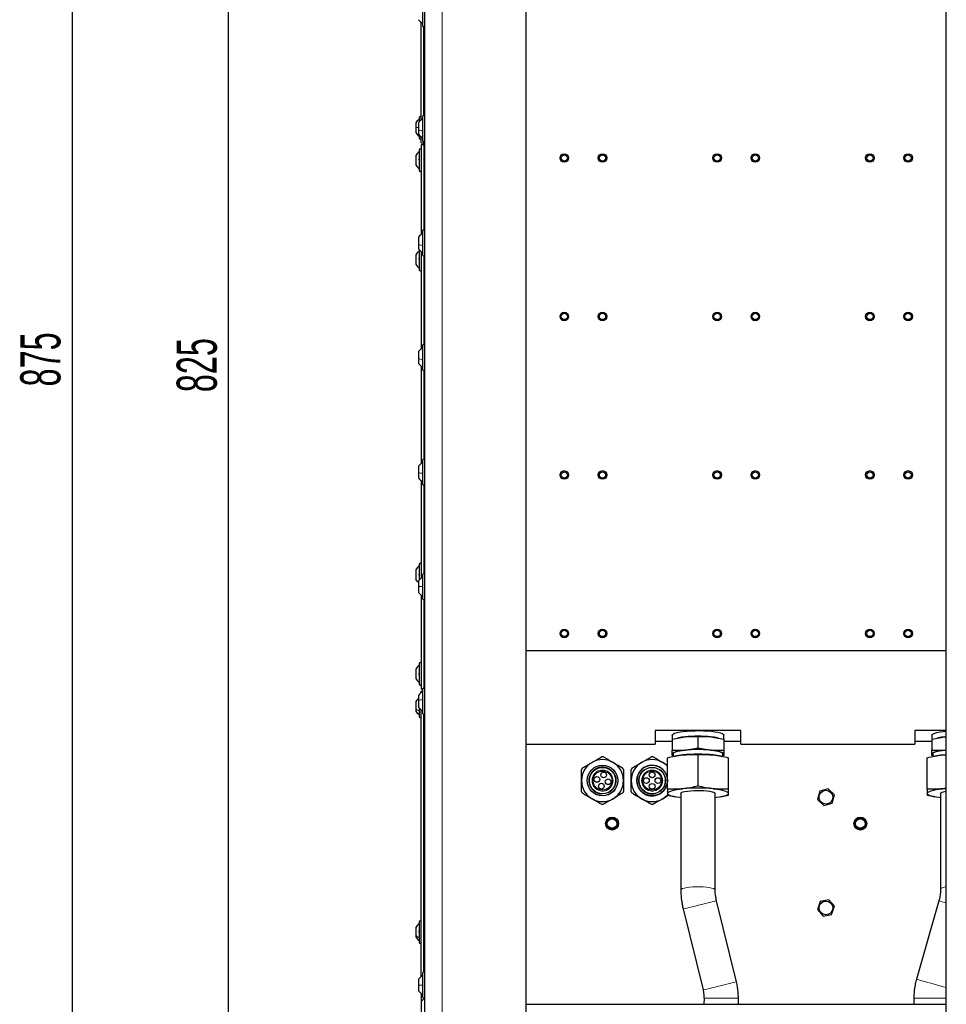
# Model space of a CAD drawing. Header units: millimetres. Extents: x 5 to 418, y 2 to 292.
# Tile 80 of 82: x 284 to 365, y 116 to 202. Entities that reach past the tile are written whole.
import ezdxf

# ---------------------------------------------------------------- set-up
doc = ezdxf.new("R2010")
doc.units = ezdxf.units.MM
doc.layers.add('SLD-0', color=7, linetype='Continuous')
doc.styles.add('SLDTEXTSTYLE1', font='TXT', dxfattribs={"width": 0.605})
doc.dimstyles.new('SLDDIMSTYLE1', dxfattribs={"dimtxt": 3.5, "dimasz": 3.302, "dimexe": 0, "dimexo": 0.0625, "dimgap": 0.875, "dimtad": 1, "dimlfac": 6, "dimrnd": 1e-09, "dimzin": 12, "dimdsep": 46, "dimtxsty": 'SLDTEXTSTYLE1', "dimsah": 1, "dimcen": 0.09, "dimadec": 0, "dimazin": 3, "dimtfac": 1, "dimtofl": 0, "dimtmove": 0, "dimatfit": 3, "dimfxl": 1, "dimfrac": 2, "dimtolj": 1, "dimtzin": 12, "dimarcsym": 0})

# ---------------------------------------------------------------- blocks, each defined once
blk = doc.blocks.new('_D_7')
at = {"layer": 'SLD-0', "color": 7}
for p, q in [((323.815, 241.868), (301.668, 241.868)), ((302.668, 104.368), (302.668, 241.868)), ((323.815, 104.368), (301.668, 104.368))]:
    blk.add_line(p, q, dxfattribs=at)
for points in [[(302.668, 241.868), (302.16, 238.566), (303.176, 238.566)], [(302.668, 104.368), (303.176, 107.67), (302.16, 107.67)]]:
    blk.add_solid(points, dxfattribs=at)
at = {"layer": 'SLD-0', "color": 7, "insert": (298.156, 169.108), "char_height": 3.5, "attachment_point": 1, "rotation": 90, "style": 'SLDTEXTSTYLE1'}
blk.add_mtext('825', dxfattribs=at)
blk = doc.blocks.new('_D_8')
at = {"layer": 'SLD-0', "color": 7}
for p, q in [((319.815, 246.535), (288.022, 246.535)), ((289.022, 246.535), (289.022, 100.702)), ((319.815, 100.702), (288.022, 100.702))]:
    blk.add_line(p, q, dxfattribs=at)
for points in [[(289.022, 246.535), (288.514, 243.233), (289.53, 243.233)], [(289.022, 100.702), (289.53, 104.004), (288.514, 104.004)]]:
    blk.add_solid(points, dxfattribs=at)
at = {"layer": 'SLD-0', "color": 7, "insert": (284.511, 169.608), "char_height": 3.5, "attachment_point": 1, "rotation": 90, "style": 'SLDTEXTSTYLE1'}
blk.add_mtext('875', dxfattribs=at)

msp = doc.modelspace()

# ---------------------------------------------------------------- linework, layer by layer
at = {"color": 7, "linetype": 'Continuous', "lineweight": 25}
for p, q in [((319.8146, 100.7016), (319.8146, 246.5349)), ((328.6479, 101.5349), (328.6479, 245.7016)), ((365.3146, 101.5349), (365.3146, 245.7016)), ((319.6146, 203.1683), (319.6146, 201.1016)), ((319.4812, 192.8799), (319.4812, 201.39)), ((319.7312, 193.2669), (319.7312, 201.003)), ((319.0229, 192.6058), (319.0229, 192.2042)), ((319.2646, 192.6483), (319.2646, 191.9969)), ((319.3146, 193.0933), (319.3146, 192.7158)), ((319.6146, 193.1683), (319.6146, 191.1016)), ((319.0229, 192.2042), (319.0229, 191.7808)), ((319.2646, 191.9969), (319.2646, 191.6216)), ((319.3146, 191.5541), (319.3146, 191.2933)), ((319.4812, 190.8599), (319.4812, 191.39)), ((319.4812, 190.8599), (319.7312, 190.8599)), ((319.7312, 190.8599), (319.7312, 191.003)), ((319.7312, 190.6933), (319.7312, 190.8599)), ((319.3146, 190.2599), (319.3146, 188.4599)), ((319.7312, 190.6933), (319.4812, 190.6933)), ((319.4812, 190.6933), (319.4812, 182.8799)), ((319.7312, 190.6933), (319.7312, 183.2669)), ((319.0229, 189.7724), (319.0229, 189.7579)), ((319.0229, 189.7579), (319.0229, 188.9474)), ((319.6146, 183.1683), (319.6146, 181.1016)), ((319.2646, 182.6483), (319.2646, 182.0017)), ((319.2646, 182.0017), (319.2646, 181.6216)), ((319.3146, 181.5541), (319.3146, 179.7933)), ((319.4812, 181.39), (319.4812, 172.8799)), ((319.0229, 181.1058), (319.0229, 181.0996)), ((319.0229, 181.0996), (319.0229, 180.2808)), ((319.7312, 181.003), (319.7312, 173.2669)), ((319.6146, 173.1683), (319.6146, 171.1016)), ((319.2646, 172.6483), (319.2646, 172.0289)), ((319.2646, 172.0289), (319.2646, 171.6216)), ((319.4812, 171.39), (319.4812, 162.8799)), ((319.7312, 171.003), (319.7312, 163.2669)), ((319.2646, 162.6483), (319.2646, 162.0762)), ((319.6146, 163.1683), (319.6146, 161.1016)), ((319.2646, 162.0762), (319.2646, 161.6216)), ((319.4812, 161.39), (319.4812, 152.8799)), ((319.7312, 161.003), (319.7312, 153.2669)), ((319.3146, 154.0933), (319.3146, 152.7158)), ((319.0229, 153.6054), (319.0229, 152.7812)), ((319.6146, 153.1683), (319.6146, 151.1016)), ((319.2646, 152.6483), (319.2646, 152.1416)), ((319.2646, 152.1416), (319.2646, 151.6216)), ((319.4812, 151.39), (319.4812, 143.1933)), ((319.7312, 151.003), (319.7312, 143.2669)), ((328.6479, 146.5516), (365.3146, 146.5516)), ((319.3146, 145.4266), (319.3146, 143.6325)), ((319.0229, 144.9391), (319.0229, 144.1168)), ((319.0229, 144.1168), (319.0229, 144.1141)), ((319.3146, 143.6325), (319.3146, 143.6266)), ((319.6177, 143.1933), (319.4812, 143.1933)), ((319.4812, 143.0266), (319.6146, 143.0266)), ((319.4812, 142.8799), (319.4812, 143.0266)), ((319.6146, 143.1683), (319.6146, 141.1016)), ((319.0229, 142.1058), (319.0229, 141.4645)), ((319.2646, 142.6483), (319.2646, 142.2229)), ((319.2646, 142.2229), (319.2646, 141.6216)), ((319.0229, 141.4645), (319.0229, 141.2808)), ((319.3146, 141.5541), (319.3146, 140.7933)), ((319.4812, 118.1132), (319.4812, 141.39)), ((319.7312, 118.5002), (319.7312, 141.003)), ((347.3979, 139.5741), (339.8979, 139.5741)), ((339.8979, 139.5741), (339.8979, 138.3849)), ((347.3979, 138.3849), (347.3979, 139.5741)), ((365.3146, 139.5741), (362.5646, 139.5741)), ((362.5646, 139.5741), (362.5646, 138.3849)), ((328.6479, 138.3849), (339.8979, 138.3849)), ((339.8979, 138.663), (341.3979, 138.663)), ((341.3979, 139.178), (341.3979, 138.8193)), ((341.3979, 138.8193), (342.5229, 139.024)), ((341.3979, 138.8193), (341.3979, 137.8541)), ((341.9537, 138.9427), (341.8577, 138.9237)), ((342.5229, 139.024), (343.6479, 139.0449)), ((343.6479, 138.0797), (343.6479, 139.0449)), ((343.6479, 139.0449), (344.7729, 139.024)), ((344.7729, 139.024), (345.8979, 138.8193)), ((345.4421, 138.9229), (345.3421, 138.9427)), ((345.8979, 138.8193), (345.8979, 139.178)), ((345.8979, 138.8193), (345.8979, 137.8541)), ((345.8979, 138.663), (347.3979, 138.663)), ((347.3979, 138.3849), (362.5646, 138.3849)), ((351.7312, 138.3516), (351.7312, 138.3849)), ((361.7312, 138.3516), (361.7312, 138.3849)), ((362.5646, 138.663), (364.0646, 138.663)), ((364.0646, 139.178), (364.0646, 138.8193)), ((364.0646, 138.8193), (365.1896, 139.024)), ((364.0646, 138.8193), (364.0646, 137.8541)), ((364.6204, 138.9427), (364.5244, 138.9237)), ((365.1896, 139.024), (365.3146, 139.0356)), ((365.1896, 139.024), (365.3146, 139.0263)), ((341.3979, 137.8541), (342.5229, 137.875)), ((341.3979, 137.5367), (341.3979, 137.8541)), ((341.3979, 137.4029), (341.3979, 137.5367)), ((341.4812, 137.5367), (341.4812, 137.3131)), ((342.5229, 137.875), (343.6479, 138.0797)), ((343.6479, 138.0797), (344.7729, 137.875)), ((344.7729, 137.875), (345.8979, 137.8541)), ((345.8146, 137.313), (345.8146, 137.5367)), ((345.8979, 137.8541), (345.8979, 137.5367)), ((345.8979, 137.5367), (345.8979, 137.4029)), ((361.7312, 138.3516), (351.7312, 138.3516)), ((364.0646, 137.8541), (365.1896, 137.875)), ((364.0646, 137.5367), (364.0646, 137.8541)), ((364.0646, 137.4029), (364.0646, 137.5367)), ((364.1479, 137.5367), (364.1479, 137.3131)), ((365.1896, 137.875), (365.3146, 137.8978)), ((365.1896, 137.875), (365.3146, 137.8867)), ((340.9812, 134.4661), (340.9812, 137.2028)), ((341.4812, 137.3878), (341.3979, 137.4029)), ((341.64, 137.349), (341.5256, 137.3263)), ((343.6479, 134.7334), (343.6479, 137.4701)), ((345.7702, 137.3263), (345.6558, 137.349)), ((345.8979, 137.4029), (345.8146, 137.3878)), ((346.3146, 134.4661), (346.3146, 137.2028)), ((363.6479, 134.4661), (363.6479, 137.2028)), ((364.1479, 137.3878), (364.0646, 137.4029)), ((364.3066, 137.349), (364.1922, 137.3263)), ((364.9812, 137.4453), (365.3146, 137.4643)), ((338.4891, 135.2698), (338.4804, 135.2099)), ((334.3182, 134.6189), (334.1962, 134.8832)), ((335.8103, 134.1556), (335.9032, 134.2173)), ((335.9045, 134.2183), (335.9382, 134.2394)), ((339.7853, 134.0578), (339.9462, 134.0899)), ((340.3339, 134.2698), (340.4535, 134.3843)), ((340.3451, 134.2765), (340.4237, 134.3555)), ((342.1479, 134.0898), (342.1479, 125.6744)), ((345.1479, 125.6744), (345.1479, 134.0898)), ((354.2669, 134.2871), (354.0842, 133.5492)), ((354.9973, 134.4978), (354.2669, 134.2871)), ((355.5449, 133.9706), (354.9973, 134.4978)), ((364.8146, 134.0898), (364.8146, 125.7483)), ((365.3146, 134.5387), (364.9812, 134.4909)), ((340.9812, 133.9314), (341.5263, 133.8111)), ((341.5256, 133.8079), (341.64, 133.7851)), ((345.6558, 133.7851), (345.7702, 133.8079)), ((345.7695, 133.8112), (346.3146, 133.9314)), ((354.0842, 133.5492), (354.6318, 133.0221)), ((354.6318, 133.0221), (355.3622, 133.2328)), ((355.3622, 133.2328), (355.5449, 133.9706)), ((363.6479, 133.9314), (364.1929, 133.8111)), ((364.1922, 133.8079), (364.3066, 133.7851)), ((346.9984, 117.6464), (345.2646, 124.7183)), ((354.3184, 124.6692), (354.0677, 123.9516)), ((355.0653, 124.8109), (354.3184, 124.6692)), ((355.5614, 124.235), (355.0653, 124.8109)), ((364.6679, 124.7133), (362.7124, 117.8747)), ((342.3509, 124.0039), (344.0847, 116.9321)), ((354.0677, 123.9516), (354.5638, 123.3756)), ((355.3107, 123.5173), (355.5614, 124.235)), ((354.5638, 123.3756), (355.3107, 123.5173)), ((319.0229, 122.3891), (319.0229, 121.706)), ((319.3146, 122.8766), (319.3146, 121.0766)), ((319.0229, 121.706), (319.0229, 121.5641)), ((319.2646, 117.8816), (319.2646, 117.3624)), ((319.6146, 118.4016), (319.6146, 116.3349)), ((319.2646, 117.3624), (319.2646, 116.8549)), ((319.4812, 116.6233), (319.4812, 115.9266)), ((319.8146, 116.2599), (319.4812, 115.9266)), ((344.171, 116.2152), (344.1706, 115.7016)), ((347.1706, 115.7016), (347.171, 116.2127)), ((362.4812, 116.2252), (362.4812, 115.7016)), ((319.4812, 115.9266), (319.4812, 107.0933)), ((328.6479, 115.7016), (365.3146, 115.7016))]:
    msp.add_line(p, q, dxfattribs=at)
at = {"color": 7, "linetype": 'Continuous', "lineweight": 18}
for p, q in [((321.3146, 100.7016), (321.3146, 246.5349)), ((365.3146, 116.2252), (362.4812, 116.2252))]:
    msp.add_line(p, q, dxfattribs=at)
at = {"color": 7, "linetype": 'Continuous', "lineweight": 25, "flags": 128}
for points in [[(341.3979, 139.178), (341.4192, 139.2317), (341.5005, 139.2947), (341.6403, 139.3544), (341.8349, 139.4094), (342.079, 139.4581), (342.3658, 139.4991), (342.6876, 139.5314), (343.0357, 139.554), (343.4004, 139.5664), (343.7718, 139.5681), (344.1399, 139.5593), (344.4946, 139.54), (344.8261, 139.5109), (345.1256, 139.4727), (345.3847, 139.4264), (345.5964, 139.3734)], [(345.5964, 139.3734), (345.755, 139.315), (345.8561, 139.2529), (345.897, 139.1888), (345.8979, 139.178)], [(364.0646, 139.178), (364.0859, 139.2317), (364.1671, 139.2947), (364.307, 139.3544), (364.5016, 139.4094), (364.7456, 139.4581), (365.0325, 139.4991), (365.3146, 139.528)], [(341.3979, 137.5367), (341.4171, 137.5877), (341.4746, 137.6378), (341.5692, 137.6862), (341.6993, 137.732), (341.8628, 137.7745), (342.0569, 137.8129), (342.2782, 137.8466), (342.5229, 137.875)], [(345.8146, 137.5367), (345.8137, 137.547), (345.7744, 137.6088), (345.677, 137.6686), (345.5243, 137.7248), (345.3204, 137.7759), (345.0708, 137.8204), (344.7825, 137.8572), (344.4632, 137.8853), (344.1217, 137.9038), (343.7672, 137.9123), (343.4095, 137.9106), (343.0583, 137.8987), (342.7232, 137.8769), (342.4133, 137.8459), (342.1371, 137.8064), (341.9021, 137.7595), (341.7147, 137.7066), (341.58, 137.649), (341.5018, 137.5883), (341.4812, 137.5367)], [(344.7729, 137.875), (345.0176, 137.8466), (345.2389, 137.8129), (345.4329, 137.7745), (345.5964, 137.732), (345.7266, 137.6862), (345.8212, 137.6378), (345.8786, 137.5877), (345.8979, 137.5367)], [(364.0646, 137.5367), (364.0838, 137.5877), (364.1412, 137.6378), (364.2358, 137.6862), (364.366, 137.732), (364.5295, 137.7745), (364.7236, 137.8129), (364.9448, 137.8466), (365.1896, 137.875)], [(365.3146, 137.8704), (365.08, 137.8459), (364.8037, 137.8064), (364.5687, 137.7595), (364.3813, 137.7066), (364.2467, 137.649), (364.1684, 137.5883), (364.1479, 137.5367)], [(364.9812, 137.4453), (365.2941, 137.4721), (365.3146, 137.4735)], [(334.1654, 135.0042), (334.165, 135.0061), (334.156, 135.0659), (334.1495, 135.1347), (334.1485, 135.1512), (334.1483, 135.1555), (334.1483, 135.1567), (334.1482, 135.1571), (334.1482, 135.1571), (334.1482, 135.1571), (334.1482, 135.1572), (334.1482, 135.1572), (334.1482, 135.1572)], [(338.7903, 134.431), (338.6086, 134.678), (338.5626, 134.7796), (338.5417, 134.8364), (338.5216, 134.9025), (338.5173, 134.9185), (338.5163, 134.9226), (338.516, 134.9238), (338.5159, 134.9242), (338.5159, 134.9242), (338.5159, 134.9242), (338.5159, 134.9243), (338.5159, 134.9243), (338.5159, 134.9243)], [(340.9812, 134.0898), (341.004, 134.1503), (341.0721, 134.2097), (341.1842, 134.2671), (341.3385, 134.3214), (341.5323, 134.3717), (341.7623, 134.4173), (342.0245, 134.4572), (342.3146, 134.4909)], [(342.1479, 133.707), (342.0245, 133.7225), (341.7623, 133.7624), (341.5323, 133.808), (341.3385, 133.8583), (341.1842, 133.9126), (341.0721, 133.97), (341.004, 134.0294), (340.9812, 134.0898)], [(342.1479, 134.0898), (342.1556, 134.1162), (342.2167, 134.1678), (342.3364, 134.2163), (342.5097, 134.2595), (342.7297, 134.2958), (342.9873, 134.3237), (343.2719, 134.342), (343.5719, 134.35), (343.875, 134.3473), (344.1688, 134.3341), (344.4413, 134.3109), (344.6813, 134.2786), (344.879, 134.2386), (345.0263, 134.1926), (345.1172, 134.1423), (345.1479, 134.0898), (345.1479, 134.0898)], [(344.9812, 134.4909), (345.2712, 134.4572), (345.5335, 134.4173), (345.7635, 134.3717), (345.9573, 134.3214), (346.1116, 134.2671), (346.2237, 134.2097), (346.2917, 134.1503), (346.3146, 134.0898)], [(346.3146, 134.0898), (346.2917, 134.0294), (346.2237, 133.97), (346.1116, 133.9126), (345.9573, 133.8583), (345.7635, 133.808), (345.5335, 133.7624), (345.2712, 133.7225), (345.1479, 133.707)], [(363.6479, 134.0898), (363.6707, 134.1503), (363.7387, 134.2097), (363.8509, 134.2671), (364.0051, 134.3214), (364.1989, 134.3717), (364.4289, 134.4173), (364.6912, 134.4572), (364.9812, 134.4909)], [(364.8146, 133.707), (364.6912, 133.7225), (364.4289, 133.7624), (364.1989, 133.808), (364.0051, 133.8583), (363.8509, 133.9126), (363.7387, 133.97), (363.6707, 134.0294), (363.6479, 134.0898)], [(364.8146, 134.0898), (364.8453, 134.1423), (364.9361, 134.1926), (365.0834, 134.2386), (365.2811, 134.2786), (365.3146, 134.284)], [(364.9812, 134.4909), (365.2941, 134.5177), (365.3146, 134.5191)]]:
    msp.add_lwpolyline(points, dxfattribs=at)
at = {"color": 7, "linetype": 'Continuous', "lineweight": 18, "flags": 128}
for points in [[(345.1479, 125.6741), (345.146, 125.6876), (345.1, 125.7397), (344.9946, 125.7891), (344.834, 125.8339), (344.6249, 125.8721), (344.3758, 125.9022), (344.0969, 125.923), (343.7996, 125.9336), (343.4961, 125.9336), (343.1988, 125.923), (342.9199, 125.9022), (342.6708, 125.8721), (342.4617, 125.8339), (342.3012, 125.7891), (342.1958, 125.7397), (342.1498, 125.6876), (342.1479, 125.6741)], [(365.3146, 125.9424), (365.1284, 125.9077), (364.9678, 125.863), (364.8624, 125.8136), (364.8165, 125.7615), (364.8146, 125.7477)], [(345.2646, 124.7183), (345.264, 124.7181), (345.2255, 124.7086), (345.129, 124.6849), (344.9784, 124.6479), (344.7799, 124.5992), (344.5416, 124.5407), (344.2732, 124.4749), (343.9858, 124.4044), (343.6911, 124.3321), (343.4012, 124.2611), (343.1279, 124.1941), (342.8824, 124.1339), (342.6748, 124.0831), (342.5137, 124.0436), (342.4055, 124.0172), (342.3547, 124.0048), (342.3509, 124.0039)], [(365.3146, 124.5282), (365.1441, 124.5769), (364.9483, 124.633), (364.8001, 124.6754), (364.7055, 124.7025), (364.6684, 124.7131), (364.6679, 124.7133)], [(365.3146, 117.1305), (365.2731, 117.1424), (365.0669, 117.2013), (364.8234, 117.2709), (364.5525, 117.3483), (364.2653, 117.4305), (363.9735, 117.5139), (363.6892, 117.5952), (363.424, 117.6711), (363.1886, 117.7384), (362.9928, 117.7944), (362.8446, 117.8368), (362.75, 117.8639), (362.7129, 117.8746), (362.7124, 117.8747)], [(346.9984, 117.6464), (346.9978, 117.6463), (346.9593, 117.6368), (346.8628, 117.613), (346.7122, 117.5761), (346.5137, 117.5273), (346.2754, 117.4689), (346.007, 117.403), (345.7196, 117.3326), (345.4249, 117.2603), (345.135, 117.1892), (344.8617, 117.1223), (344.6162, 117.0621), (344.4087, 117.0113), (344.2475, 116.9718), (344.1393, 116.9453), (344.0885, 116.933), (344.0847, 116.9321)], [(347.171, 116.2127), (347.1704, 116.2127), (347.1307, 116.2127), (347.0314, 116.2128), (346.8763, 116.213), (346.6719, 116.2131), (346.4265, 116.2133), (346.1502, 116.2136), (345.8543, 116.2138), (345.5508, 116.2141), (345.2523, 116.2143), (344.9709, 116.2145), (344.7182, 116.2148), (344.5045, 116.2149), (344.3386, 116.2151), (344.2272, 116.2152), (344.1749, 116.2152), (344.171, 116.2152)]]:
    msp.add_lwpolyline(points, dxfattribs=at)
at = {"color": 7, "linetype": 'Continuous', "lineweight": 25}
for centre, radius in [((331.9812, 189.5516), 0.375), ((335.3146, 189.5516), 0.375), ((345.3146, 189.5516), 0.375), ((348.6479, 189.5516), 0.375), ((358.6479, 189.5516), 0.375), ((361.9812, 189.5516), 0.375), ((331.9812, 189.5516), 0.275), ((335.3146, 189.5516), 0.275), ((345.3146, 189.5516), 0.275), ((348.6479, 189.5516), 0.275), ((358.6479, 189.5516), 0.275), ((361.9812, 189.5516), 0.275), ((331.9812, 175.7183), 0.375), ((331.9812, 175.7183), 0.275), ((335.3146, 175.7183), 0.375), ((335.3146, 175.7183), 0.275), ((345.3146, 175.7183), 0.375), ((345.3146, 175.7183), 0.275), ((348.6479, 175.7183), 0.375), ((348.6479, 175.7183), 0.275), ((358.6479, 175.7183), 0.375), ((358.6479, 175.7183), 0.275), ((361.9812, 175.7183), 0.375), ((361.9812, 175.7183), 0.275), ((331.9812, 161.8849), 0.375), ((331.9812, 161.8849), 0.275), ((335.3146, 161.8849), 0.375), ((335.3146, 161.8849), 0.275), ((345.3146, 161.8849), 0.375), ((345.3146, 161.8849), 0.275), ((348.6479, 161.8849), 0.375), ((348.6479, 161.8849), 0.275), ((358.6479, 161.8849), 0.375), ((358.6479, 161.8849), 0.275), ((361.9812, 161.8849), 0.375), ((361.9812, 161.8849), 0.275), ((331.9812, 148.0516), 0.375), ((331.9812, 148.0516), 0.275), ((335.3146, 148.0516), 0.375), ((335.3146, 148.0516), 0.275), ((345.3146, 148.0516), 0.375), ((345.3146, 148.0516), 0.275), ((348.6479, 148.0516), 0.375), ((348.6479, 148.0516), 0.275), ((358.6479, 148.0516), 0.375), ((358.6479, 148.0516), 0.275), ((361.9812, 148.0516), 0.375), ((361.9812, 148.0516), 0.275), ((335.3146, 135.2099), 1.3375), ((335.3146, 135.2099), 1.3333), ((335.3146, 135.2099), 1.1542), ((335.3146, 135.2099), 0.8333), ((335.4149, 135.6998), 0.25), ((339.6479, 135.2099), 1.3333), ((339.6479, 135.2099), 1.1542), ((339.6479, 135.2099), 0.8333), ((339.6479, 135.7099), 0.25), ((334.8247, 135.3103), 0.25), ((335.2142, 134.7201), 0.25), ((335.8044, 135.1096), 0.25), ((339.1479, 135.2099), 0.25), ((339.6479, 134.7099), 0.25), ((340.1479, 135.2099), 0.25), ((354.8146, 133.7599), 0.6), ((336.1479, 131.4599), 0.5637), ((336.1479, 131.4599), 0.5131), ((336.1479, 131.4599), 0.5), ((336.1479, 131.4599), 0.4167), ((357.8146, 131.4599), 0.5637), ((357.8146, 131.4599), 0.5131), ((357.8146, 131.4599), 0.5), ((357.8146, 131.4599), 0.4167), ((354.8146, 124.0933), 0.6)]:
    msp.add_circle(centre, radius, dxfattribs=at)
for centre, radius, start, end in [((320.1124, 202.1976), 1.025, 214.188104, 240.939437), ((319.7146, 201.1016), 0.1, 180, 0), ((319.8594, 192.1383), 0.9583, 124.651518, 150.801104), ((320.1124, 192.0723), 1.025, 119.060563, 145.811896), ((319.3979, 193.0933), 0.0833, 0, 180), ((319.7146, 193.1683), 0.1, 0, 180), ((319.8594, 192.2483), 0.9583, 209.198896, 235.348482), ((320.1124, 192.1976), 1.025, 214.188104, 240.939437), ((319.3979, 191.2933), 0.0833, 180, 0), ((319.7146, 191.1016), 0.1, 180, 0), ((319.8594, 189.3049), 0.9583, 124.651518, 150.801104), ((319.3979, 190.2599), 0.0833, 0, 180), ((319.8594, 189.415), 0.9583, 209.198896, 235.348482), ((319.3979, 188.4599), 0.0833, 180, 0), ((319.7146, 183.1683), 0.1, 0, 180), ((320.1124, 182.0723), 1.025, 119.060563, 145.811896), ((319.8594, 180.6383), 0.9583, 124.651518, 150.801104), ((320.1124, 182.1976), 1.025, 214.188104, 240.939437), ((319.7146, 181.1016), 0.1, 180, 0), ((319.8594, 180.7483), 0.9583, 209.198896, 235.348482), ((319.3979, 179.7933), 0.0833, 180, 0), ((320.1124, 172.0723), 1.025, 119.060563, 145.811896), ((319.7146, 173.1683), 0.1, 0, 180), ((320.1124, 172.1976), 1.025, 214.188104, 240.939437), ((319.7146, 171.1016), 0.1, 180, 0), ((320.1124, 162.0723), 1.025, 119.060563, 145.811896), ((319.7146, 163.1683), 0.1, 0, 180), ((320.1124, 162.1976), 1.025, 214.188104, 240.939437), ((319.7146, 161.1016), 0.1, 180, 0), ((319.3979, 154.0933), 0.0833, 0, 180), ((319.7146, 153.1683), 0.1, 0, 180), ((320.1124, 152.0723), 1.025, 119.060563, 145.811896), ((320.1124, 152.1976), 1.025, 214.188104, 240.939437), ((319.7146, 151.1016), 0.1, 180, 0), ((319.8594, 144.4716), 0.9583, 124.651518, 150.801104), ((319.3979, 145.4266), 0.0833, 0, 180), ((319.8594, 144.5816), 0.9583, 209.198896, 235.348482), ((319.3979, 143.6266), 0.0833, 180, 0), ((320.1124, 142.0723), 1.025, 119.060563, 145.811896), ((319.7146, 143.1683), 0.1, 0, 180), ((319.8594, 141.6383), 0.9583, 128.371477, 150.801104), ((319.8594, 141.7483), 0.9583, 209.198896, 235.348482), ((320.1124, 142.1976), 1.025, 214.188104, 240.939437), ((319.7146, 141.1016), 0.1, 180, 0), ((319.3979, 140.7933), 0.0833, 180, 0), ((343.0764, 133.1126), 5.9372, 95.349254, 100.899774), ((343.6479, 127.1036), 11.9733, 84.608603, 95.391397), ((344.2194, 133.1126), 5.9372, 79.100226, 84.650746), ((365.7431, 133.1126), 5.9372, 95.349254, 100.899774), ((341.5576, 137.5774), 0.1648, 194.298513, 242.391452), ((343.6479, 123.3175), 14.1906, 84.608603, 95.391397), ((343.6479, 125.9547), 11.9733, 84.608603, 95.391397), ((345.7382, 137.5774), 0.1648, 297.608548, 345.701487), ((364.2243, 137.5774), 0.1648, 194.298513, 242.391452), ((335.3146, 135.2099), 1.8333, 120, 180), ((335.3146, 135.2099), 1.8333, 60, 120), ((335.3146, 135.2099), 2.0667, 87.489334, 92.510666), ((335.3146, 135.2099), 1.8333, 0, 60), ((339.6479, 135.2099), 1.8333, 120, 180), ((339.6479, 135.2099), 1.8333, 60, 120), ((339.6479, 135.2099), 2.0667, 87.489334, 92.510666), ((339.6479, 135.2099), 1.8333, 43.341758, 60), ((342.9706, 130.4393), 7.0367, 95.349254, 100.899774), ((344.3252, 130.4393), 7.0367, 79.100226, 84.650746), ((365.6372, 130.4393), 7.0367, 95.349254, 100.899774), ((335.3146, 135.2099), 2.0667, 147.489334, 152.510666), ((335.3146, 135.2099), 2.0667, 27.489334, 32.510666), ((339.6479, 135.2099), 2.0667, 147.489334, 152.510666), ((339.6479, 135.2099), 1.3375, 4.523743, 240), ((335.3146, 135.2099), 1.8333, 180, 240), ((335.3146, 135.2099), 1.8333, 300, 0), ((339.6479, 135.2099), 1.8333, 180, 240), ((339.6479, 135.2099), 1.3375, 240, 355.476257), ((335.3146, 135.2099), 2.0667, 207.489334, 212.510666), ((335.3146, 135.2099), 2.0667, 327.489334, 332.510666), ((339.6479, 135.2099), 2.0667, 207.489334, 212.510666), ((343.6479, 120.363), 14.1906, 84.608603, 95.391397), ((335.3146, 135.2099), 1.8333, 240, 300), ((339.6479, 135.2099), 1.8333, 240, 300), ((339.6479, 135.2099), 1.8333, 300, 317.280529), ((335.3146, 135.2099), 2.0667, 267.489334, 272.510666), ((339.6479, 135.2099), 2.0667, 267.489334, 272.510666), ((319.3979, 122.8766), 0.0833, 0, 180), ((319.8594, 121.9216), 0.9583, 124.651518, 150.801104), ((319.8594, 122.0316), 0.9583, 209.198896, 235.348482), ((319.3979, 121.0766), 0.0833, 180, 0), ((320.1124, 117.3057), 1.025, 119.060563, 145.811896), ((319.7146, 118.4016), 0.1, 0, 180), ((320.1124, 117.4309), 1.025, 214.188104, 240.939437), ((319.7146, 116.3349), 0.1, 180, 0)]:
    msp.add_arc(centre, radius, start, end, dxfattribs=at)
at = {"color": 7, "linetype": 'Continuous', "lineweight": 18}
for points, knots in [([(319.2646, 192.2116), (319.2247, 192.2108), (319.1277, 192.2087), (319.0618, 192.2059), (319.0229, 192.2042)], [0, 0, 0, 0, 0.4102118, 1, 1, 1, 1]), ([(335.4985, 136.108), (335.609, 136.0728), (335.7789, 136.0188), (335.9652, 135.864), (336.0851, 135.7187), (336.1723, 135.5509), (336.2379, 135.3196), (336.2343, 135.0216), (336.1205, 134.7461), (335.9692, 134.5592), (335.8231, 134.4394), (335.6556, 134.3522), (335.4242, 134.2866), (335.1262, 134.2902), (334.8508, 134.404), (334.6638, 134.5553), (334.544, 134.7014), (334.4568, 134.8689), (334.3912, 135.1003), (334.3948, 135.3983), (334.5086, 135.6738), (334.6599, 135.8606), (334.806, 135.9806), (334.9734, 136.0671), (335.2055, 136.1362), (335.383, 136.1191), (335.4985, 136.108)], [0, 0, 0, 0, 0.0598642, 0.0920902, 0.125, 0.1579098, 0.1901358, 0.25, 0.3098642, 0.3420902, 0.375, 0.4079098, 0.4401358, 0.5, 0.5598642, 0.5920902, 0.625, 0.6579098, 0.6901358, 0.75, 0.8098642, 0.8420902, 0.875, 0.9079098, 0.9401358, 1, 1, 1, 1]), ([(339.6479, 136.1266), (339.7632, 136.1144), (339.9406, 136.0955), (340.154, 135.9812), (340.3007, 135.8629), (340.4198, 135.7161), (340.5305, 135.5026), (340.5867, 135.2099), (340.5305, 134.9173), (340.4198, 134.7038), (340.3007, 134.5571), (340.154, 134.4381), (339.9406, 134.3273), (339.6479, 134.2711), (339.3552, 134.3273), (339.1417, 134.4381), (338.9951, 134.5571), (338.876, 134.7038), (338.7653, 134.9173), (338.7091, 135.2099), (338.7653, 135.5026), (338.876, 135.7161), (338.9951, 135.8629), (339.1417, 135.9812), (339.3552, 136.0955), (339.5326, 136.1144), (339.6479, 136.1266)], [0, 0, 0, 0, 0.0598642, 0.0920902, 0.125, 0.1579098, 0.1901358, 0.25, 0.3098642, 0.3420902, 0.375, 0.4079098, 0.4401358, 0.5, 0.5598642, 0.5920902, 0.625, 0.6579098, 0.6901358, 0.75, 0.8098642, 0.8420902, 0.875, 0.9079098, 0.9401358, 1, 1, 1, 1])]:
    msp.add_open_spline(points, degree=3, knots=knots, dxfattribs=at)
for points in [[(319.6146, 191.9109), (319.5468, 191.9225), (319.4114, 191.9456), (319.3135, 191.9798), (319.2646, 191.9969)], [(319.3146, 190.0675), (319.2567, 190.0239), (319.1411, 189.9369), (319.0623, 189.8176), (319.0229, 189.7579)], [(319.3146, 181.4157), (319.2567, 181.3712), (319.1411, 181.2824), (319.0623, 181.1605), (319.0229, 181.0996)], [(319.6146, 181.9187), (319.5468, 181.9299), (319.4114, 181.9522), (319.3135, 181.9852), (319.2646, 182.0017)], [(319.6146, 171.9628), (319.5468, 171.9717), (319.4114, 171.9895), (319.3135, 172.0158), (319.2646, 172.0289)], [(319.6146, 162.0396), (319.5468, 162.0445), (319.4114, 162.0544), (319.3135, 162.0689), (319.2646, 162.0762)], [(319.6146, 152.1458), (319.5468, 152.1452), (319.4114, 152.1441), (319.3135, 152.1424), (319.2646, 152.1416)], [(319.3146, 143.798), (319.2567, 143.8429), (319.1411, 143.9325), (319.0623, 144.0554), (319.0229, 144.1168)], [(319.6146, 142.2778), (319.5468, 142.2704), (319.4114, 142.2556), (319.3135, 142.2338), (319.2646, 142.2229)], [(319.3146, 141.2865), (319.2567, 141.3116), (319.1411, 141.3616), (319.0623, 141.4302), (319.0229, 141.4645)], [(319.3146, 121.4955), (319.2567, 121.5251), (319.1411, 121.5843), (319.0623, 121.6654), (319.0229, 121.706)], [(319.6146, 117.3587), (319.5468, 117.3592), (319.4114, 117.3602), (319.3135, 117.3616), (319.2646, 117.3624)]]:
    msp.add_open_spline(points, degree=3, dxfattribs=at)
at = {"color": 7, "linetype": 'Continuous', "lineweight": 25}
for points, knots in [([(319.3431, 189.373), (319.3392, 189.3774), (319.3314, 189.3861), (319.3222, 189.4071), (319.3161, 189.4322), (319.3138, 189.4588), (319.316, 189.4831), (319.3221, 189.5013), (319.3313, 189.5125), (319.3392, 189.5134), (319.3431, 189.5138)], [0, 0, 0, 0, 0.1252217, 0.2494831, 0.3743256, 0.4990628, 0.6238964, 0.749388, 0.8744406, 1, 1, 1, 1]), ([(319.3431, 180.676), (319.3392, 180.6797), (319.3314, 180.6872), (319.3222, 180.7068), (319.3161, 180.7311), (319.3138, 180.7578), (319.316, 180.783), (319.3221, 180.803), (319.3313, 180.8162), (319.3392, 180.8186), (319.3431, 180.8197)], [0, 0, 0, 0, 0.1252217, 0.2494831, 0.3743256, 0.4990628, 0.6238964, 0.749388, 0.8744406, 1, 1, 1, 1]), ([(319.3431, 153.1347), (319.3392, 153.1375), (319.3314, 153.1432), (319.3222, 153.1606), (319.3161, 153.1836), (319.3138, 153.2101), (319.316, 153.2362), (319.3221, 153.2581), (319.3313, 153.274), (319.3392, 153.2783), (319.3431, 153.2805)], [0, 0, 0, 0, 0.1252217, 0.2494831, 0.3743256, 0.4990628, 0.6238964, 0.749388, 0.8744406, 1, 1, 1, 1]), ([(319.2646, 152.5044), (319.2247, 152.5361), (319.1277, 152.6134), (319.0618, 152.7189), (319.0229, 152.7812)], [0, 0, 0, 0, 0.4102118, 1, 1, 1, 1]), ([(319.3431, 144.418), (319.3392, 144.4196), (319.3314, 144.4229), (319.3222, 144.4372), (319.3161, 144.4579), (319.3138, 144.4835), (319.316, 144.5103), (319.3221, 144.5342), (319.3313, 144.553), (319.3392, 144.5596), (319.3431, 144.563)], [0, 0, 0, 0, 0.1252217, 0.2494831, 0.3743256, 0.4990628, 0.6238964, 0.749388, 0.8744406, 1, 1, 1, 1]), ([(333.5717, 136.3207), (333.7064, 136.3984), (333.9779, 136.5552), (334.2572, 136.7164), (334.3979, 136.7977)], [0, 0, 0, 0, 0.4960368, 1, 1, 1, 1]), ([(334.3979, 136.7977), (334.4434, 136.8239), (334.722, 136.9848), (334.9953, 137.1426), (335.224, 137.2746)], [0, 0, 0, 0, 0.163158, 1, 1, 1, 1]), ([(335.4051, 137.2746), (335.4743, 137.2346), (335.7445, 137.0787), (336.0236, 136.9175), (336.2312, 136.7977)], [0, 0, 0, 0, 0.2563327, 1, 1, 1, 1]), ([(336.2312, 136.7977), (336.333, 136.7389), (336.6121, 136.5777), (336.8844, 136.4205), (337.0574, 136.3207)], [0, 0, 0, 0, 0.3647185, 1, 1, 1, 1]), ([(337.9051, 136.3207), (338.0398, 136.3984), (338.3113, 136.5552), (338.5905, 136.7164), (338.7312, 136.7977)], [0, 0, 0, 0, 0.4960368, 1, 1, 1, 1]), ([(338.7312, 136.7977), (338.7767, 136.8239), (339.0554, 136.9848), (339.3287, 137.1426), (339.5574, 137.2746)], [0, 0, 0, 0, 0.163158, 1, 1, 1, 1]), ([(339.7384, 137.2746), (339.8077, 137.2346), (340.0778, 137.0787), (340.357, 136.9175), (340.5646, 136.7977)], [0, 0, 0, 0, 0.2563327, 1, 1, 1, 1]), ([(340.5646, 136.7977), (340.6666, 136.7387), (340.807, 136.6577), (340.9439, 136.5786), (340.9812, 136.5571)], [0, 0, 0, 0, 0.7274821, 1, 1, 1, 1]), ([(340.9812, 137.2028), (341.2022, 137.2558), (341.645, 137.362), (342.0911, 137.4175), (342.3146, 137.4453)], [0, 0, 0, 0, 0.4989632, 1, 1, 1, 1]), ([(342.3146, 137.4453), (342.537, 137.4623), (342.9831, 137.4963), (343.4259, 137.4788), (343.6479, 137.4701)], [0, 0, 0, 0, 0.49879083, 1, 1, 1, 1]), ([(343.6479, 137.4701), (343.8688, 137.4788), (344.3117, 137.4963), (344.7577, 137.4623), (344.9812, 137.4453)], [0, 0, 0, 0, 0.4989632, 1, 1, 1, 1]), ([(344.9812, 137.4453), (345.2037, 137.4176), (345.6498, 137.3622), (346.0926, 137.256), (346.3146, 137.2028)], [0, 0, 0, 0, 0.4987908, 1, 1, 1, 1]), ([(363.6479, 137.2028), (363.8688, 137.2558), (364.3117, 137.362), (364.7577, 137.4175), (364.9812, 137.4453)], [0, 0, 0, 0, 0.4989632, 1, 1, 1, 1]), ([(333.4812, 135.2099), (333.4812, 135.2624), (333.4812, 135.5842), (333.4812, 135.8998), (333.4812, 136.1639)], [0, 0, 0, 0, 0.163158, 1, 1, 1, 1]), ([(336.3176, 134.6183), (336.3687, 134.7204), (336.4395, 134.8617), (336.4804, 135.0919), (336.4881, 135.3311), (336.4356, 135.5666), (336.364, 135.724), (336.3365, 135.7747), (336.2981, 135.8422), (336.2606, 135.8967), (336.2215, 135.9449), (336.2214, 135.9452), (336.2207, 135.9459), (336.2183, 135.9489), (336.2089, 135.9603), (336.1324, 136.0502), (335.9535, 136.2066), (335.6371, 136.3509), (335.2769, 136.3957), (334.9204, 136.3275), (334.6001, 136.1571), (334.3481, 135.8959), (334.1849, 135.572), (334.1288, 135.2134), (334.183, 134.8548), (334.3432, 134.5285), (334.5949, 134.2693), (334.8968, 134.0961), (335.1169, 134.067), (335.2181, 134.0537)], [0, 0, 0, 0, 0.0565213, 0.078295, 0.1162603, 0.1756184, 0.196588, 0.2025558, 0.2044116, 0.2353892, 0.2353938, 0.2354293, 0.2355269, 0.2358949, 0.2373218, 0.2429406, 0.2949059, 0.354448, 0.4139565, 0.4734355, 0.5329816, 0.5923858, 0.6519607, 0.7113891, 0.7708791, 0.8304729, 0.8898683, 0.9493669, 1, 1, 1, 1]), ([(336.4387, 134.984), (336.4554, 135.0357), (336.4975, 135.1655), (336.474, 135.3892), (336.4131, 135.6346), (336.2905, 135.8686), (336.1141, 136.0755), (335.8868, 136.2408), (335.6184, 136.3499), (335.3227, 136.3904), (335.0178, 136.3532), (334.7246, 136.2344), (334.4689, 136.0355), (334.266, 135.7677), (334.2028, 135.5529), (334.1708, 135.4442)], [0, 0, 0, 0, 0.0442586, 0.1110958, 0.1802651, 0.2517655, 0.325596, 0.4017557, 0.4802435, 0.5610584, 0.6441993, 0.7296651, 0.8174546, 0.9075666, 1, 1, 1, 1]), ([(337.1479, 136.1639), (337.1479, 136.0084), (337.1479, 135.6949), (337.1479, 135.3724), (337.1479, 135.2099)], [0, 0, 0, 0, 0.4960368, 1, 1, 1, 1]), ([(337.8146, 135.2099), (337.8146, 135.2624), (337.8146, 135.5842), (337.8146, 135.8998), (337.8146, 136.1639)], [0, 0, 0, 0, 0.163158, 1, 1, 1, 1]), ([(338.926, 136.1098), (338.8724, 136.0694), (338.7232, 135.9572), (338.5655, 135.6856), (338.468, 135.3388), (338.4856, 134.975), (338.6111, 134.6361), (338.8308, 134.3435), (339.0368, 134.2203), (339.1396, 134.1589)], [0, 0, 0, 0, 0.0854694, 0.237694, 0.3903562, 0.5426427, 0.6950874, 0.8477978, 1, 1, 1, 1]), ([(340.7493, 134.8316), (340.7788, 134.9418), (340.8198, 135.0945), (340.8137, 135.3282), (340.7733, 135.5641), (340.6746, 135.7843), (340.5728, 135.9241), (340.5357, 135.9682), (340.4846, 136.0267), (340.4369, 136.0726), (340.389, 136.112), (340.3888, 136.1121), (340.388, 136.1128), (340.3873, 136.1134), (340.3867, 136.1138)], [0, 0, 0, 0, 0.2396036, 0.3319064, 0.4928479, 0.7444773, 0.8333711, 0.8586697, 0.8665366, 0.9978562, 0.9978758, 0.9980261, 0.99844, 1, 1, 1, 1]), ([(340.7945, 135.2142), (340.8004, 135.2681), (340.8154, 135.4035), (340.75, 135.6194), (340.6715, 135.7649), (340.6315, 135.8388)], [0, 0, 0, 0, 0.2455196, 0.6162914, 1, 1, 1, 1]), ([(333.4812, 134.256), (333.4812, 134.4115), (333.4812, 134.725), (333.4812, 135.0475), (333.4812, 135.2099)], [0, 0, 0, 0, 0.49603675, 1, 1, 1, 1]), ([(334.1576, 135.181), (334.1532, 135.1812), (334.1446, 135.1815), (334.1474, 135.1922), (334.1471, 135.1972), (334.1471, 135.2081), (334.147, 135.2223), (334.1474, 135.2385), (334.1476, 135.2458), (334.1477, 135.2486), (334.1477, 135.249), (334.1477, 135.2491), (334.1477, 135.2491), (334.1477, 135.2491), (334.1477, 135.2491), (334.1477, 135.2491), (334.1477, 135.2492), (334.1477, 135.2492), (334.1477, 135.2491), (334.1477, 135.2491), (334.1477, 135.2491), (334.1477, 135.2491), (334.1477, 135.249), (334.1476, 135.2468), (334.1446, 135.1523), (334.1686, 135.0606), (334.1921, 134.9709)], [0, 0, 0, 0, 0.0305843, 0.0607783, 0.0694131, 0.0737396, 0.1515349, 0.1892491, 0.20972, 0.2122977, 0.2130406, 0.2132077, 0.2132134, 0.2132284, 0.2132876, 0.213303, 0.2133103, 0.2133259, 0.2133749, 0.2134585, 0.2134758, 0.2134978, 0.2137526, 0.2144552, 0.2323768, 1, 1, 1, 1]), ([(334.1708, 135.4442), (334.1706, 135.4432), (334.1687, 135.4341), (334.154, 135.3564), (334.1401, 135.2187), (334.1545, 135.0905), (334.1611, 135.0318)], [0, 0, 0, 0, 0.00687881, 0.0677178, 0.57281963, 1, 1, 1, 1]), ([(334.1527, 135.2072), (334.1508, 135.2369), (334.1474, 135.292), (334.1558, 135.3549), (334.1614, 135.3925), (334.1636, 135.4062), (334.1647, 135.4121), (334.1649, 135.4135), (334.165, 135.4138), (334.165, 135.4139), (334.165, 135.4139), (334.165, 135.4139), (334.165, 135.4139), (334.165, 135.4139), (334.165, 135.4139), (334.165, 135.4139), (334.165, 135.4139), (334.165, 135.4139), (334.165, 135.4139), (334.165, 135.4139), (334.165, 135.4139), (334.165, 135.4138), (334.165, 135.4138), (334.165, 135.4138), (334.165, 135.4137), (334.1649, 135.4133), (334.1643, 135.4098), (334.1626, 135.4), (334.154, 135.345), (334.14, 135.2418), (334.1577, 135.1463), (334.167, 135.0964)], [0, 0, 0, 0, 0.1686507, 0.3134897, 0.3594576, 0.3851428, 0.3924576, 0.3933206, 0.3937614, 0.3938021, 0.3938162, 0.393822, 0.3938273, 0.3939102, 0.393956, 0.3939618, 0.3939656, 0.3939699, 0.393981, 0.394001, 0.394076, 0.3940964, 0.3941027, 0.394107, 0.3942804, 0.394572, 0.3967284, 0.414584, 0.4510575, 0.7134614, 1, 1, 1, 1]), ([(335.8301, 134.1624), (335.9454, 134.2316), (336.1768, 134.3703), (336.4112, 134.7127), (336.5194, 135.1061), (336.5061, 135.4804), (336.4024, 135.6836), (336.3608, 135.7652)], [0, 0, 0, 0, 0.2119589, 0.4251802, 0.6396642, 0.8554106, 1, 1, 1, 1]), ([(337.1479, 135.2099), (337.1479, 135.1574), (337.1479, 134.8356), (337.1479, 134.5201), (337.1479, 134.256)], [0, 0, 0, 0, 0.163158, 1, 1, 1, 1]), ([(337.8146, 134.256), (337.8146, 134.4115), (337.8146, 134.725), (337.8146, 135.0475), (337.8146, 135.2099)], [0, 0, 0, 0, 0.4960368, 1, 1, 1, 1]), ([(338.4804, 135.2099), (338.4804, 135.209), (338.4804, 135.1996), (338.4815, 135.1206), (338.4973, 134.9818), (338.5461, 134.8129), (338.6052, 134.68), (338.6654, 134.5749), (338.711, 134.5139), (338.7329, 134.4848)], [0, 0, 0, 0, 0.0036448, 0.0358808, 0.3035128, 0.5363405, 0.7078402, 0.8602831, 1, 1, 1, 1]), ([(338.5102, 134.9742), (338.5024, 135.0029), (338.488, 135.0562), (338.4836, 135.1194), (338.4815, 135.1574), (338.481, 135.1713), (338.4808, 135.1773), (338.4808, 135.1788), (338.4808, 135.179), (338.4808, 135.1791), (338.4808, 135.1791), (338.4808, 135.1791), (338.4808, 135.1791), (338.4808, 135.1791), (338.4808, 135.1791), (338.4808, 135.1791), (338.4808, 135.1791), (338.4808, 135.1791), (338.4808, 135.1791), (338.4808, 135.1791), (338.4808, 135.1791), (338.4808, 135.1791), (338.4808, 135.1791), (338.4808, 135.179), (338.4808, 135.179), (338.4808, 135.1785), (338.4809, 135.1749), (338.4812, 135.165), (338.4838, 135.1094), (338.4914, 135.0016), (338.5296, 134.908), (338.5502, 134.8575)], [0, 0, 0, 0, 0.1649968, 0.3066977, 0.3516697, 0.3767984, 0.3839547, 0.3847991, 0.3852303, 0.3852701, 0.3852839, 0.3852896, 0.3852947, 0.3853758, 0.3854207, 0.3854264, 0.38543, 0.3854343, 0.3854451, 0.3854647, 0.3855381, 0.3855581, 0.3855642, 0.3855684, 0.385738, 0.3860233, 0.388133, 0.4056017, 0.4412851, 0.6980038, 1, 1, 1, 1]), ([(340.3631, 134.2871), (340.4617, 134.378), (340.6595, 134.5603), (340.8252, 134.9352), (340.826, 135.1979), (340.8265, 135.3257)], [0, 0, 0, 0, 0.33796957, 0.67795226, 1, 1, 1, 1]), ([(334.3979, 133.6222), (334.1903, 133.7421), (333.9112, 133.9032), (333.641, 134.0592), (333.5717, 134.0992)], [0, 0, 0, 0, 0.7436672, 1, 1, 1, 1]), ([(334.2049, 134.8516), (334.2122, 134.8285), (334.2303, 134.7706), (334.2568, 134.7159), (334.2727, 134.6831)], [0, 0, 0, 0, 0.3993626, 1, 1, 1, 1]), ([(334.2727, 134.6831), (334.3326, 134.5857), (334.4333, 134.4222), (334.6481, 134.2406), (334.8773, 134.1201), (335.0655, 134.053), (335.1726, 134.0538), (335.1836, 134.0538)], [0, 0, 0, 0, 0.29565484, 0.496457, 0.72171455, 0.9713943, 1, 1, 1, 1]), ([(337.0574, 134.0992), (336.9227, 134.0214), (336.6512, 133.8647), (336.3719, 133.7035), (336.2312, 133.6222)], [0, 0, 0, 0, 0.4960368, 1, 1, 1, 1]), ([(338.7312, 133.6222), (338.5236, 133.7421), (338.2445, 133.9032), (337.9743, 134.0592), (337.9051, 134.0992)], [0, 0, 0, 0, 0.7436672, 1, 1, 1, 1]), ([(338.7329, 134.4848), (338.8112, 134.4014), (338.9426, 134.2614), (339.1895, 134.1266), (339.4382, 134.0545), (339.636, 134.0266), (339.7407, 134.0488), (339.7515, 134.0511)], [0, 0, 0, 0, 0.2956548, 0.496457, 0.7217145, 0.9713943, 1, 1, 1, 1]), ([(342.3146, 134.4909), (342.0921, 134.4739), (341.646, 134.4399), (341.2032, 134.4573), (340.9812, 134.4661)], [0, 0, 0, 0, 0.4987908, 1, 1, 1, 1]), ([(340.9812, 134.4661), (340.9812, 134.3909), (340.9812, 134.2402), (340.9812, 134.14), (340.9812, 134.0898)], [0, 0, 0, 0, 0.4989632, 1, 1, 1, 1]), ([(340.9812, 134.0898), (340.9812, 134.0506), (340.9812, 133.9718), (340.9812, 133.9449), (340.9812, 133.9314)], [0, 0, 0, 0, 0.4987908, 1, 1, 1, 1]), ([(343.6479, 134.7334), (343.4269, 134.6804), (342.9841, 134.5741), (342.538, 134.5187), (342.3146, 134.4909)], [0, 0, 0, 0, 0.4989632, 1, 1, 1, 1]), ([(344.9812, 134.4909), (344.7587, 134.5185), (344.3127, 134.5739), (343.8698, 134.6802), (343.6479, 134.7334)], [0, 0, 0, 0, 0.4987908, 1, 1, 1, 1]), ([(346.3146, 134.4661), (346.0936, 134.4573), (345.6508, 134.4399), (345.2047, 134.4738), (344.9812, 134.4909)], [0, 0, 0, 0, 0.4989632, 1, 1, 1, 1]), ([(346.3146, 134.0898), (346.3146, 134.1398), (346.3146, 134.2399), (346.3146, 134.3906), (346.3146, 134.4661)], [0, 0, 0, 0, 0.4987908, 1, 1, 1, 1]), ([(346.3146, 133.9314), (346.3146, 133.9448), (346.3146, 133.9717), (346.3146, 134.0504), (346.3146, 134.0898)], [0, 0, 0, 0, 0.4989632, 1, 1, 1, 1]), ([(364.9812, 134.4909), (364.7587, 134.4739), (364.3127, 134.4399), (363.8698, 134.4573), (363.6479, 134.4661)], [0, 0, 0, 0, 0.4987908, 1, 1, 1, 1]), ([(363.6479, 134.4661), (363.6479, 134.3909), (363.6479, 134.2402), (363.6479, 134.14), (363.6479, 134.0898)], [0, 0, 0, 0, 0.4989632, 1, 1, 1, 1]), ([(363.6479, 134.0898), (363.6479, 134.0506), (363.6479, 133.9718), (363.6479, 133.9449), (363.6479, 133.9314)], [0, 0, 0, 0, 0.4987908, 1, 1, 1, 1]), ([(335.224, 133.1453), (335.0511, 133.2451), (334.7788, 133.4023), (334.4997, 133.5635), (334.3979, 133.6222)], [0, 0, 0, 0, 0.6352818, 1, 1, 1, 1]), ([(336.2312, 133.6222), (336.1857, 133.596), (335.9071, 133.4351), (335.6338, 133.2773), (335.4051, 133.1453)], [0, 0, 0, 0, 0.163158, 1, 1, 1, 1]), ([(339.5574, 133.1453), (339.3844, 133.2451), (339.1121, 133.4023), (338.833, 133.5635), (338.7312, 133.6222)], [0, 0, 0, 0, 0.6352818, 1, 1, 1, 1]), ([(340.5646, 133.6222), (340.5191, 133.596), (340.2404, 133.4351), (339.9671, 133.2773), (339.7384, 133.1453)], [0, 0, 0, 0, 0.163158, 1, 1, 1, 1]), ([(341.0671, 133.9124), (341.0397, 133.8966), (340.875, 133.8015), (340.7057, 133.7037), (340.5646, 133.6222)], [0, 0, 0, 0, 0.16650051, 1, 1, 1, 1]), ([(342.1519, 125.6741), (342.1509, 125.612), (342.1474, 125.4052), (342.1698, 125.0925), (342.2103, 124.7268), (342.2659, 124.377), (342.3212, 124.1342), (342.3504, 124.0059)], [0, 0, 0, 0, 0.1114052, 0.370986, 0.5580587, 0.76648, 1, 1, 1, 1]), ([(345.2643, 124.7194), (345.2366, 124.8468), (345.1974, 125.0267), (345.1648, 125.2956), (345.1489, 125.4873), (345.1498, 125.6237), (345.1502, 125.674)], [0, 0, 0, 0, 0.4011823, 0.5666227, 0.8402532, 1, 1, 1, 1]), ([(364.8115, 125.748), (364.8118, 125.6843), (364.8124, 125.5393), (364.791, 125.3178), (364.7505, 125.0354), (364.7, 124.8382), (364.6682, 124.7142)], [0, 0, 0, 0, 0.1862386, 0.4237788, 0.6375246, 1, 1, 1, 1]), ([(319.3431, 121.9655), (319.3392, 121.9694), (319.3314, 121.9772), (319.3222, 121.9971), (319.3161, 122.0215), (319.3138, 122.0483), (319.316, 122.0733), (319.3221, 122.0929), (319.3313, 122.1057), (319.3392, 122.1078), (319.3431, 122.1088)], [0, 0, 0, 0, 0.1252207, 0.2494814, 0.3743239, 0.4990613, 0.6238954, 0.7493873, 0.8744403, 1, 1, 1, 1]), ([(362.7171, 117.8734), (362.6962, 117.8045), (362.634, 117.5991), (362.5724, 117.2849), (362.5188, 116.9231), (362.4874, 116.5817), (362.4833, 116.3443), (362.4812, 116.2252)], [0, 0, 0, 0, 0.1293753, 0.385118, 0.5737492, 0.7860905, 1, 1, 1, 1]), ([(344.0831, 116.9315), (344.0871, 116.9175), (344.112, 116.8307), (344.1411, 116.6527), (344.1675, 116.4284), (344.17, 116.2783), (344.171, 116.2177)], [0, 0, 0, 0, 0.0608498, 0.3756992, 0.7481082, 1, 1, 1, 1]), ([(347.171, 116.2177), (347.1661, 116.4093), (347.1592, 116.6788), (347.1116, 117.075), (347.0663, 117.3611), (347.0151, 117.5662), (346.9953, 117.6456)], [0, 0, 0, 0, 0.3982177, 0.5604069, 0.8298007, 1, 1, 1, 1])]:
    msp.add_open_spline(points, degree=3, knots=knots, dxfattribs=at)
msp.add_open_spline([(319.3146, 153.9259), (319.2567, 153.8808), (319.1411, 153.7907), (319.0623, 153.6671), (319.0229, 153.6054)], degree=3, dxfattribs=at)

# ---------------------------------------------------------------- dimensions: what is measured, and where the dimension line sits
at = {"layer": 'SLD-0', "color": 7}
for base, p1, p2, picture, middle in [((289.0222, 100.7016), (319.8146, 246.5349), (319.8146, 100.7016), '_D_8', (289.0222, 173.6183)), ((302.6676, 241.8683), (323.8146, 104.3683), (323.8146, 241.8683), '_D_7', (302.6676, 173.1183))]:
    dim = msp.add_linear_dim(base=base, p1=p1, p2=p2, angle=90, dimstyle='SLDDIMSTYLE1', dxfattribs=at)
    dim.commit()
    dim.dimension.update_dxf_attribs({"geometry": picture, "text_midpoint": middle, "dimtype": 160})

doc.saveas('drawing.dxf')
